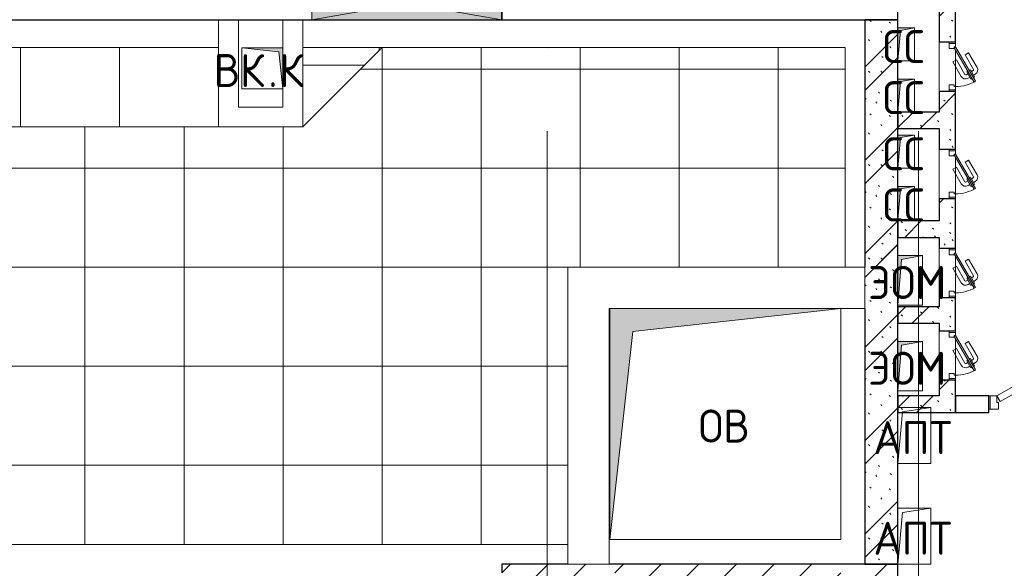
# Model space of a CAD drawing. Header units: millimetres. Extents: x -30540 to 175469, y -11730 to 122288.
# Tile 40 of 119: x 27815 to 33780, y 94175 to 97500. Entities that reach past the tile are written whole.
import ezdxf

# ---------------------------------------------------------------- set-up
doc = ezdxf.new("R2010")
doc.units = ezdxf.units.MM
doc.linetypes.add('ADSK_Линия сетки', pattern=[5000, 4000, -500, 0, -500])
for name, color, linetype, lineweight in [('A-____-NOTE-TEXT', 7, 'Continuous', 18), ('A-DOOR-____-MCUT', 7, 'Continuous', 9), ('A-DOOR-____-OTLN', 7, 'Continuous', 18), ('A-DOOR-FRAM-MCUT', 7, 'Continuous', 9), ('A-FLOR-____-OTLN', 7, 'Continuous', 18), ('A-FLOR-____-PATT', 7, 'Continuous', 18), ('A-GENM-____-OTLN', 7, 'Continuous', 18), ('A-GLAZ-____-MCUT', 7, 'Continuous', 9), ('A-GLAZ-____-OTLN', 7, 'Continuous', 18), ('A-WALL-____-MCUT', 7, 'Continuous', 40), ('A-WALL-____-PATT', 7, 'Continuous', 40), ('I-WALL-____-MCUT', 7, 'Continuous', 40), ('I-WALL-____-OTLN', 7, 'Continuous', 18), ('M-EQPM-____-OTLN', 7, 'Continuous', 18), ('S-COLS-____-MCUT', 7, 'Continuous', 40), ('S-COLS-____-OTLN', 7, 'Continuous', 18), ('S-GRID-____-OTLN', 7, 'Continuous', 9)]:
    doc.layers.add(name, color=color, linetype=linetype, lineweight=lineweight)
doc.styles.add('GOST Common', font='GOST_Common.ttf', dxfattribs={"height": 200})
pattern_1 = [(135, (300.56, 377.28), (-565.6854, 6e-14), [10, -790]), (135, (349.8, 474.73), (-565.6854, 6e-14), [10, -790]), (135, (423.93, 473.06), (-565.6854, 6e-14), [10, -790]), (135, (229.92, 447.9), (-565.6854, 6e-14), [10, -790]), (135, (155.08, 447.9), (-565.6854, 6e-14), [10, -790]), (135, (114.9, 369.03), (-565.6854, 6e-14), [10, -790]), (135, (132.43, 285.8), (-565.6854, 6e-14), [10, -790]), (135, (214.66, 322), (-565.6854, 6e-14), [10, -790]), (135, (198.16, 261.88), (-565.6854, 6e-14), [10, -790]), (135, (45.2, 272.9), (-565.6854, 6e-14), [10, -790]), (135, (42.32, 336.16), (-565.6854, 6e-14), [10, -790]), (135, (92.26, 192.24), (-565.6854, 6e-14), [10, -790]), (135, (7.07, 149.2), (-565.6854, 6e-14), [10, -790]), (135, (80.6, 95.1), (-565.6854, 6e-14), [10, -790]), (135, (79.53, 36.94), (-565.6854, 6e-14), [10, -790]), (135, (153.87, 74.56), (-565.6854, 6e-14), [10, -790]), (135, (228.35, 124.8), (-565.6854, 6e-14), [10, -790]), (135, (279.75, 180.4), (-565.6854, 6e-14), [10, -790]), (135, (282.9, 31.63), (-565.6854, 6e-14), [10, -790]), (135, (377.38, 53.45), (-565.6854, 6e-14), [10, -790]), (135, (352.28, 102.7), (-565.6854, 6e-14), [10, -790]), (135, (354.05, 0), (-565.6854, 6e-14), [10, -790]), (135, (553.23, 16.45), (-565.6854, 6e-14), [10, -790]), (135, (542.38, 63.45), (-565.6854, 6e-14), [10, -790]), (135, (536.58, 239.3), (-565.6854, 6e-14), [10, -790]), (135, (475.85, 203.9), (-565.6854, 6e-14), [10, -790]), (135, (475.85, 316.54), (-565.6854, 6e-14), [10, -790]), (135, (520.8, 408.7), (-565.6854, 6e-14), [10, -790]), (135, (551.1, 470.8), (-565.6854, 6e-14), [10, -790]), (135, (235.25, 537.93), (-565.6854, 6e-14), [10, -790]), (135, (407.25, 547.65), (-565.6854, 6e-14), [10, -790]), (135, (94.5, 558.6), (-565.6854, 6e-14), [10, -790]), (135, (46.4, 532.3), (-565.6854, 6e-14), [10, -790]), (135, (85.56, 465.04), (-565.6854, 6e-14), [10, -790]), (135, (355.53, 181.14), (-565.6854, 6e-14), [10, -790]), (135, (362.23, 243.6), (-565.6854, 6e-14), [10, -790]), (135, (413.45, 344.1), (-565.6854, 6e-14), [10, -790]), (135, (286.3, 273.25), (-565.6854, 6e-14), [10, -790]), (135, (423.02, 263.72), (-565.6854, 6e-14), [10, -790]), (135, (162.94, 190.2), (-565.6854, 6e-14), [10, -790]), (135, (470.25, 120.93), (-565.6854, 6e-14), [10, -790]), (135, (484.48, 9.78), (-565.6854, 6e-14), [10, -790]), (45, (0, 212.13), (-565.6854, 0), []), (45, (212.13, 0), (-565.6854, 0), []), (45, (353.55, 0), (-565.6854, 0), []), (45, (0, 353.55), (-565.6854, 0), [])]

# ---------------------------------------------------------------- blocks, each defined once
blk = doc.blocks.new('FP_63-01 ЭО')
at = {"layer": 'A-FLOR-____-PATT', "color": 254, "lineweight": 5, "true_color": 0xd3d3d3}
for p, q in [((27820.2, 97089.9), (27820.1, 97330.4)), ((28420.1, 97090.1), (28420.1, 97330.6)), ((29020.1, 97330.7), (29020.1, 97330.7)), ((27820.2, 96849.4), (27820.2, 97089.9)), ((28420.2, 96849.6), (28420.1, 97090.1))]:
    blk.add_line(p, q, dxfattribs=at)
blk = doc.blocks.new('АР_Дверь однопольная - 1000х2100h_900__Глухая_1 эт-4422661-01 ЭО')
at = {"layer": 'A-DOOR-____-MCUT', "color": 254, "lineweight": 15, "true_color": 0xcccccc}
for p, q in [((329.4, 500), (-450, 50)), ((349.4, 465.4), (329.4, 500)), ((-430, 15.4), (349.4, 465.4)), ((-450, 50), (-430, 15.4))]:
    blk.add_line(p, q, dxfattribs=at)
at = {"layer": 'A-DOOR-____-OTLN', "color": 254, "lineweight": 5, "true_color": 0xcccccc}
for p, q in [((157.2, 458.3), (246, 509.6)), ((169.7, 436.7), (258.5, 487.9)), ((303.8, 494.4), (260.5, 469.4)), ((271.3, 475.7), (265.3, 486.1)), ((292.9, 488.2), (286.9, 498.6)), ((307.8, 487.5), (303.8, 494.4)), ((169.7, 436.7), (157.2, 458.3)), ((260.5, 469.4), (264.5, 462.5)), ((288.5, 420.9), (284.5, 427.9)), ((331.8, 445.9), (288.5, 420.9)), ((299.3, 427.2), (305.3, 416.8)), ((320.9, 439.7), (327, 429.3)), ((327.8, 452.9), (331.8, 445.9)), ((214.7, 358.7), (303.5, 410)), ((214.7, 358.7), (227.2, 337.1)), ((227.2, 337.1), (316, 388.3))]:
    blk.add_line(p, q, dxfattribs=at)
for centre, radius, start, end in [((261, 483.6), 30, 30, 120), ((261, 483.6), 4.99, 30, 120), ((301, 414.3), 30, 300, 30), ((301, 414.3), 4.99, 300, 30)]:
    blk.add_arc(centre, radius, start, end, dxfattribs=at)
at = {"layer": 'A-DOOR-____-OTLN', "color": 254, "lineweight": 13, "true_color": 0xcccccc}
blk.add_arc((-450, 50), 900, 360, 30, dxfattribs=at)
at = {"layer": 'A-DOOR-FRAM-MCUT', "color": 254, "lineweight": 15, "true_color": 0xcccccc}
for p, q in [((-490, 50), (-500, 50)), ((-450, 50), (-490, 50)), ((-490, 50), (-490, -30)), ((-450, 10), (-450, 50)), ((-440, 10), (-450, 10)), ((-440, -30), (-440, 10)), ((450, 10), (440, 10)), ((440, 10), (440, -30)), ((490, 50), (450, 50)), ((450, 50), (450, 10)), ((490, -30), (490, 50)), ((490, 50), (500, 50)), ((-490, -30), (-500, -30)), ((-490, -30), (-440, -30)), ((440, -30), (490, -30)), ((490, -30), (500, -30))]:
    blk.add_line(p, q, dxfattribs=at)
blk = doc.blocks.new('АР_Отверстие прямоугольное - ОВВ-4436553-01 ЭО')
at = {"layer": 'A-GLAZ-____-OTLN', "lineweight": 13, "true_color": 0xf9f9f9}
blk.add_hatch(color=7, dxfattribs=at).paths.add_polyline_path([(700, -100), (700, 100), (-450, 100), (-450, -100), (679.1, -100)])
at = {"layer": 'A-GLAZ-____-MCUT', "color": 254, "lineweight": 15, "true_color": 0xcccccc}
for p, q in [((-450, 100), (-450, -100)), ((700, 100), (700, -100))]:
    blk.add_line(p, q, dxfattribs=at)
at = {"layer": 'A-GLAZ-____-OTLN', "color": 254, "lineweight": 5, "true_color": 0xcccccc}
for p, q in [((700, 100), (-450, -100)), ((-450, 100), (700, -100))]:
    blk.add_line(p, q, dxfattribs=at)
at = {"layer": 'A-GLAZ-____-OTLN', "color": 254, "lineweight": 13, "true_color": 0xcccccc}
for p, q in [((700, 100), (-450, 100)), ((-450, 100), (-450, -100)), ((700, -100), (700, 100)), ((-450, -100), (700, -100))]:
    blk.add_line(p, q, dxfattribs=at)
blk = doc.blocks.new('АР_Дверь однопольная - 300х400h_200__ЭОМ_СС_EI60_ресторан-7226890-01 ЭО')
at = {"layer": 'A-DOOR-____-MCUT', "color": 254, "lineweight": 15, "true_color": 0xcccccc}
for p, q in [((87.8, 170), (-120, 50)), ((-115, 41.3), (92.8, 161.3)), ((92.8, 161.3), (87.8, 170)), ((-120, 50), (-115, 41.3))]:
    blk.add_line(p, q, dxfattribs=at)
at = {"layer": 'A-DOOR-____-OTLN', "color": 254, "lineweight": 5, "true_color": 0xcccccc}
for p, q in [((-84.4, 128.3), (4.4, 179.6)), ((-71.9, 106.7), (-84.4, 128.3)), ((-71.9, 106.7), (16.9, 157.9)), ((62.2, 164.4), (18.9, 139.4)), ((18.9, 139.4), (22.9, 132.5)), ((29.7, 145.7), (23.7, 156.1)), ((31.9, 116.9), (27.9, 123.8)), ((75.2, 141.9), (31.9, 116.9)), ((42.7, 123.2), (48.7, 112.8)), ((51.4, 158.2), (45.4, 168.6)), ((66.2, 157.5), (62.2, 164.4)), ((64.4, 135.7), (70.4, 125.3)), ((71.2, 148.8), (75.2, 141.9)), ((-41.9, 54.7), (46.9, 105.9)), ((-29.4, 33), (59.4, 84.3)), ((-41.9, 54.7), (-29.4, 33))]:
    blk.add_line(p, q, dxfattribs=at)
for centre, radius, start, end in [((19.4, 153.6), 30, 30, 120), ((19.4, 153.6), 4.99, 30, 120), ((44.4, 110.3), 30, 300, 30), ((44.4, 110.3), 4.99, 300, 30)]:
    blk.add_arc(centre, radius, start, end, dxfattribs=at)
at = {"layer": 'A-DOOR-____-OTLN', "color": 254, "lineweight": 13, "true_color": 0xcccccc}
blk.add_arc((-120, 50), 240, 360, 30, dxfattribs=at)
at = {"layer": 'A-DOOR-FRAM-MCUT', "color": 254, "lineweight": 15, "true_color": 0xcccccc}
for p, q in [((-140, 50), (-150, 50)), ((-140, 10), (-150, 10)), ((-120, 50), (-140, 50)), ((-140, 50), (-140, 10)), ((-140, 10), (-110, 10)), ((-120, 40), (-120, 50)), ((-110, 40), (-120, 40)), ((-110, 10), (-110, 40)), ((120, 40), (110, 40)), ((110, 40), (110, 10)), ((110, 10), (140, 10)), ((140, 50), (120, 50)), ((120, 50), (120, 40)), ((140, 10), (140, 50)), ((140, 50), (150, 50)), ((140, 10), (150, 10))]:
    blk.add_line(p, q, dxfattribs=at)
blk = doc.blocks.new('АР_Дверь однопольная - 300х400h_200__ВК_СС_ресторан-7226513-01 ЭО')
at = {"layer": 'A-DOOR-____-MCUT', "color": 254, "lineweight": 15, "true_color": 0xcccccc}
for p, q in [((87.8, 170), (-120, 50)), ((-115, 41.3), (92.8, 161.3)), ((92.8, 161.3), (87.8, 170)), ((-120, 50), (-115, 41.3))]:
    blk.add_line(p, q, dxfattribs=at)
at = {"layer": 'A-DOOR-____-OTLN', "color": 254, "lineweight": 5, "true_color": 0xcccccc}
for p, q in [((-84.4, 128.3), (4.4, 179.6)), ((-71.9, 106.7), (-84.4, 128.3)), ((-71.9, 106.7), (16.9, 157.9)), ((62.2, 164.4), (18.9, 139.4)), ((18.9, 139.4), (22.9, 132.5)), ((29.7, 145.7), (23.7, 156.1)), ((31.9, 116.9), (27.9, 123.8)), ((75.2, 141.9), (31.9, 116.9)), ((42.7, 123.2), (48.7, 112.8)), ((51.4, 158.2), (45.4, 168.6)), ((66.2, 157.5), (62.2, 164.4)), ((64.4, 135.7), (70.4, 125.3)), ((71.2, 148.8), (75.2, 141.9)), ((-41.9, 54.7), (46.9, 105.9)), ((-29.4, 33), (59.4, 84.3)), ((-41.9, 54.7), (-29.4, 33))]:
    blk.add_line(p, q, dxfattribs=at)
for centre, radius, start, end in [((19.4, 153.6), 30, 30, 120), ((19.4, 153.6), 4.99, 30, 120), ((44.4, 110.3), 30, 300, 30), ((44.4, 110.3), 4.99, 300, 30)]:
    blk.add_arc(centre, radius, start, end, dxfattribs=at)
at = {"layer": 'A-DOOR-____-OTLN', "color": 254, "lineweight": 13, "true_color": 0xcccccc}
blk.add_arc((-120, 50), 240, 360, 30, dxfattribs=at)
at = {"layer": 'A-DOOR-FRAM-MCUT', "color": 254, "lineweight": 15, "true_color": 0xcccccc}
for p, q in [((-140, 50), (-150, 50)), ((-140, 10), (-150, 10)), ((-120, 50), (-140, 50)), ((-140, 50), (-140, 10)), ((-140, 10), (-110, 10)), ((-120, 40), (-120, 50)), ((-110, 40), (-120, 40)), ((-110, 10), (-110, 40)), ((120, 40), (110, 40)), ((110, 40), (110, 10)), ((110, 10), (140, 10)), ((140, 50), (120, 50)), ((120, 50), (120, 40)), ((140, 10), (140, 50)), ((140, 50), (150, 50)), ((140, 10), (150, 10))]:
    blk.add_line(p, q, dxfattribs=at)
blk = doc.blocks.new('АР_Канал вертикальный прямоугольный - СС-7252203-01 ЭО')
at = {"layer": 'M-EQPM-____-OTLN', "lineweight": 13, "true_color": 0xe2e2e2}
blk.add_hatch(color=254, dxfattribs=at).paths.add_polyline_path([(-50, -100), (-35, 85), (50, 100), (-50, 100)])
at = {"layer": 'M-EQPM-____-OTLN', "color": 253, "lineweight": 13, "true_color": 0xaaaaaa}
for p, q in [((50, 100), (-50, 100)), ((-50, 100), (-50, -100)), ((50, 100), (-50, 100)), ((-50, 100), (-50, -100)), ((-50, -100), (-50, 100)), ((-50, 100), (50, 100)), ((-50, -100), (-35, 85)), ((-50, -100), (-35, 85)), ((-35, 85), (50, 100)), ((-35, 85), (50, 100)), ((50, -100), (50, 100)), ((50, 100), (50, -100)), ((-50, -100), (50, -100)), ((50, -100), (-50, -100))]:
    blk.add_line(p, q, dxfattribs=at)
blk = doc.blocks.new('АР_Канал вертикальный прямоугольный - СС-2693887-01 ЭО')
at = {"layer": 'M-EQPM-____-OTLN', "lineweight": 13, "true_color": 0xe2e2e2}
blk.add_hatch(color=254, dxfattribs=at).paths.add_polyline_path([(-50, -100), (-35, 85), (50, 100), (-50, 100), (-50, 40.5)])
at = {"layer": 'M-EQPM-____-OTLN', "color": 253, "lineweight": 13, "true_color": 0xaaaaaa}
for p, q in [((50, 100), (-50, 100)), ((-50, 100), (-50, -100)), ((50, 100), (-50, 100)), ((-50, 100), (-50, -100)), ((-50, -100), (-50, 100)), ((-50, 100), (50, 100)), ((-50, -100), (-35, 85)), ((-50, -100), (-35, 85)), ((-35, 85), (50, 100)), ((-35, 85), (50, 100)), ((50, -100), (50, 100)), ((50, 100), (50, -100)), ((-50, -100), (50, -100)), ((50, -100), (-50, -100))]:
    blk.add_line(p, q, dxfattribs=at)
blk = doc.blocks.new('АР_Канал вертикальный прямоугольный - ЭОМ-4064861-01 ЭО')
at = {"layer": 'M-EQPM-____-OTLN', "lineweight": 13, "true_color": 0xe2e2e2}
blk.add_hatch(color=254, dxfattribs=at).paths.add_polyline_path([(-75, -150), (-52.5, 127.5), (75, 150), (-75, 150), (-75, 97.6)])
at = {"layer": 'M-EQPM-____-OTLN', "color": 253, "lineweight": 13, "true_color": 0xaaaaaa}
for p, q in [((75, 150), (-75, 150)), ((-75, 150), (-75, -150)), ((75, 150), (-75, 150)), ((-75, 150), (-75, -150)), ((-75, -150), (-75, 150)), ((-75, 150), (75, 150)), ((-75, -150), (-52.5, 127.5)), ((-75, -150), (-52.5, 127.5)), ((-52.5, 127.5), (75, 150)), ((-52.5, 127.5), (75, 150)), ((75, -150), (75, 150)), ((75, 150), (75, -150)), ((-75, -150), (75, -150)), ((75, -150), (-75, -150))]:
    blk.add_line(p, q, dxfattribs=at)
blk = doc.blocks.new('АР_Канал вертикальный прямоугольный - ВК_К-2691642-01 ЭО')
at = {"layer": 'M-EQPM-____-OTLN', "lineweight": 13, "true_color": 0xe2e2e2}
blk.add_hatch(color=254, dxfattribs=at).paths.add_polyline_path([(-125, 125), (-125, -125), (125, -125), (-100, -100)])
at = {"layer": 'M-EQPM-____-OTLN', "color": 253, "lineweight": 13, "true_color": 0xaaaaaa}
for p, q in [((-125, 125), (-100, -100)), ((-125, 125), (-100, -100)), ((-125, -125), (-125, 125)), ((-125, 125), (125, 125)), ((-125, -125), (-125, 125)), ((125, 125), (-125, 125)), ((-125, 125), (-125, -125)), ((125, 125), (125, -125)), ((125, -125), (125, 125)), ((-100, -100), (125, -125)), ((-100, -100), (125, -125)), ((125, -125), (-125, -125)), ((125, -125), (-125, -125)), ((-125, -125), (125, -125))]:
    blk.add_line(p, q, dxfattribs=at)
blk = doc.blocks.new('АР_Канал вертикальный прямоугольный - ЭОМ-3003737-01 ЭО')
at = {"layer": 'M-EQPM-____-OTLN', "lineweight": 13, "true_color": 0xe2e2e2}
blk.add_hatch(color=254, dxfattribs=at).paths.add_polyline_path([(-75, -150), (-52.5, 127.5), (75, 150), (-75, 150), (-75, -105.2)])
at = {"layer": 'M-EQPM-____-OTLN', "color": 253, "lineweight": 13, "true_color": 0xaaaaaa}
for p, q in [((75, 150), (-75, 150)), ((-75, 150), (-75, -150)), ((75, 150), (-75, 150)), ((-75, 150), (-75, -150)), ((-75, -150), (-75, 150)), ((-75, 150), (75, 150)), ((-75, -150), (-52.5, 127.5)), ((-75, -150), (-52.5, 127.5)), ((-52.5, 127.5), (75, 150)), ((-52.5, 127.5), (75, 150)), ((75, -150), (75, 150)), ((75, 150), (75, -150)), ((-75, -150), (75, -150)), ((75, -150), (-75, -150))]:
    blk.add_line(p, q, dxfattribs=at)
blk = doc.blocks.new('АР_Канал вертикальный прямоугольный - ОВ-3401513-01 ЭО')
at = {"layer": 'M-EQPM-____-OTLN', "lineweight": 13, "true_color": 0xe2e2e2}
blk.add_hatch(color=254, dxfattribs=at).paths.add_polyline_path([(-700, -700), (-560, 560), (700, 700), (-700, 700)])
at = {"layer": 'M-EQPM-____-OTLN', "color": 253, "lineweight": 13, "true_color": 0xaaaaaa}
for p, q in [((700, 700), (-700, 700)), ((-700, 700), (-700, -700)), ((700, 700), (-700, 700)), ((-700, 700), (-700, -700)), ((-700, -700), (-700, 700)), ((-700, 700), (700, 700)), ((-560, 560), (700, 700)), ((-560, 560), (700, 700)), ((700, -700), (700, 700)), ((700, 700), (700, -700)), ((-700, -700), (-560, 560)), ((-700, -700), (-560, 560)), ((-700, -700), (700, -700)), ((700, -700), (-700, -700))]:
    blk.add_line(p, q, dxfattribs=at)
blk = doc.blocks.new('АР_Канал вертикальный прямоугольный - АПТ-4103411-01 ЭО')
at = {"layer": 'A-GENM-____-OTLN', "color": 253, "lineweight": 13, "true_color": 0xaaaaaa}
for p, q in [((-100, -170), (-100, 170)), ((-100, 170), (100, 170))]:
    blk.add_line(p, q, dxfattribs=at)
at = {"layer": 'M-EQPM-____-OTLN', "color": 253, "lineweight": 13, "true_color": 0xaaaaaa}
for p, q in [((-100, -170), (-100, 170)), ((-100, 170), (100, 170)), ((-100, -170), (-73, 143)), ((-73, 143), (100, 170)), ((100, 170), (100, -170)), ((100, -170), (-100, -170))]:
    blk.add_line(p, q, dxfattribs=at)
blk = doc.blocks.new('АР_Канал вертикальный прямоугольный - АПТ-3495497-01 ЭО')
at = {"layer": 'A-GENM-____-OTLN', "color": 253, "lineweight": 13, "true_color": 0xaaaaaa}
for p, q in [((-100, -170), (-100, 170)), ((-100, 170), (100, 170))]:
    blk.add_line(p, q, dxfattribs=at)
at = {"layer": 'M-EQPM-____-OTLN', "color": 253, "lineweight": 13, "true_color": 0xaaaaaa}
for p, q in [((-100, -170), (-100, 170)), ((-100, 170), (100, 170)), ((-100, -170), (-73, 143)), ((-73, 143), (100, 170)), ((100, 170), (100, -170)), ((100, -170), (-100, -170))]:
    blk.add_line(p, q, dxfattribs=at)
blk = doc.blocks.new('Наметкина 10_РД_АР_К2_отсоединено_rvt-1-01 ЭО')
at = {"layer": 'A-FLOR-____-PATT', "lineweight": 5, "true_color": 0xcccccc}
h = blk.add_hatch(dxfattribs=at)
h.set_pattern_fill('FP_55', color=254, style=0, pattern_type=2)
h.set_pattern_definition([(0, (13.5, 0), (0, 600), []), (90, (13.47, 0), (-599.934, 4e-14), [])])
h.paths.add_polyline_path([(25591.3, 94319), (31135.3, 94319), (31135.3, 96000), (32816.3, 96000), (32816.3, 97331), (30010.3, 97330), (29530.3, 96850), (27015.3, 96850), (27015.3, 97331), (24735.3, 97331), (24735.3, 94855), (25055.3, 94855)])
h = blk.add_hatch(dxfattribs=at)
h.set_pattern_fill('FP_57', color=254, style=0, pattern_type=2)
h.set_pattern_definition([(0.004, (-7.4, 39), (-0.004, 599.9), []), (90, (-7.4, 39), (-599.996, -0.038), [])])
h.paths.add_polyline_path([(29530.3, 96850), (30010.3, 97331), (29530.3, 97331), (29530.3, 96970)])
at = {"layer": 'A-WALL-____-PATT', "lineweight": 5, "true_color": 0xcccccc}
h = blk.add_hatch(dxfattribs=at)
h.set_pattern_fill('FP_51', color=254, style=0, pattern_type=2)
h.set_pattern_definition(pattern_1)
h.paths.add_polyline_path([(33385.3, 95120), (33485.3, 95120), (33485.3, 95315), (33385.3, 95315), (33385.3, 95220)])
h.paths.add_polyline_path([(33385.3, 95615), (33485.3, 95615), (33485.3, 95815), (33385.3, 95815), (33385.3, 95660)])
h.paths.add_polyline_path([(33385.3, 96115), (33485.3, 96115), (33485.3, 96415), (33385.3, 96415), (33385.3, 96180)])
h.paths.add_polyline_path([(33385.3, 96715), (33485.3, 96715), (33485.3, 97065), (33385.3, 97065), (33385.3, 96740.5)])
h.paths.add_polyline_path([(33415.3, 97365), (33485.3, 97365), (33485.3, 97850), (33385.3, 97850), (33385.3, 97365)])
h.paths.add_polyline_path([(33385.3, 98350), (33485.3, 98350), (33485.3, 99450), (33385.3, 99450), (33385.3, 99262.5)])
h = blk.add_hatch(dxfattribs=at)
h.set_pattern_fill('FP_51', color=254, style=0, pattern_type=2)
h.set_pattern_definition(pattern_1)
h.paths.add_polyline_path([(33135.3, 94200), (33135.3, 97500), (32935.3, 97500), (32935.3, 94200)])
h = blk.add_hatch(dxfattribs=at)
h.set_pattern_fill('FP_51', color=254, style=0, pattern_type=2)
h.set_pattern_definition(pattern_1)
h.paths.add_polyline_path([(33135.3, 96840), (33385.3, 96840), (33385.3, 96940), (33135.3, 96940)])
h = blk.add_hatch(dxfattribs=at)
h.set_pattern_fill('FP_51', color=254, style=0, pattern_type=2)
h.set_pattern_definition(pattern_1)
h.paths.add_polyline_path([(33385.3, 96180), (33385.3, 96280), (33135.3, 96280), (33135.3, 96180)])
h = blk.add_hatch(dxfattribs=at)
h.set_pattern_fill('FP_51', color=254, style=0, pattern_type=2)
h.set_pattern_definition(pattern_1)
h.paths.add_polyline_path([(33385.3, 95660), (33385.3, 95760), (33135.3, 95760), (33135.3, 95660)])
h = blk.add_hatch(dxfattribs=at)
h.set_pattern_fill('FP_51', color=254, style=0, pattern_type=2)
h.set_pattern_definition(pattern_1)
h.paths.add_polyline_path([(33385.3, 95120), (33385.3, 95220), (33135.3, 95220), (33135.3, 95120)])
at = {"layer": 'S-COLS-____-OTLN', "lineweight": 5, "true_color": 0xcccccc}
h = blk.add_hatch(dxfattribs=at)
h.set_pattern_fill('FP_27', color=254, style=0, pattern_type=2)
h.set_pattern_definition([(45, (0, 0), (-228.0985, 228.0985), []), (45, (228.1, 0), (-228.0985, 228.0985), [403.225, -80.645, 6.706, -73.939])])
h.paths.add_polyline_path([(30735.3, 93900), (33135.3, 93900), (33135.3, 94200), (30735.3, 94200), (30735.3, 93950)])
at = {"layer": 'A-FLOR-____-OTLN', "color": 254, "lineweight": 13, "true_color": 0xcccccc}
for p, q in [((27525.3, 97331), (29020.3, 97331)), ((30011.3, 97331), (29530.3, 96850)), ((30010.3, 97331), (29530.3, 96850)), ((29530.3, 97331), (30010.3, 97331)), ((30011.3, 97331), (32816.3, 97331)), ((32816.3, 97331), (32816.3, 96000)), ((29020.3, 96850), (27135.3, 96850)), ((29020.3, 96850), (27525.3, 96850)), ((33685.3, 95220), (33695.3, 95220)), ((33695.3, 95220), (33685.3, 95220)), ((31135.3, 94319), (25591.3, 94319))]:
    blk.add_line(p, q, dxfattribs=at)
at = {"layer": 'A-WALL-____-MCUT', "color": 254, "lineweight": 30, "true_color": 0xcccccc}
for p, q in [((30735.3, 97500), (30735.3, 97700)), ((27135.3, 97500), (29585.3, 97500)), ((29585.3, 97500), (30735.3, 97500)), ((33135.3, 97500), (32935.3, 97500)), ((32935.3, 97500), (32935.3, 96000)), ((33135.3, 94200), (33135.3, 97500)), ((32935.3, 95750), (32935.3, 94200)), ((33685.3, 95220), (33485.3, 95220)), ((33485.3, 95220), (33485.3, 95120)), ((33685.3, 95120), (33685.3, 95220)), ((33485.3, 95120), (33685.3, 95120)), ((32935.3, 94200), (33135.3, 94200))]:
    blk.add_line(p, q, dxfattribs=at)
at = {"layer": 'I-WALL-____-MCUT', "color": 254, "lineweight": 30, "true_color": 0xcccccc}
for p, q in [((33385.3, 97850), (33385.3, 97365)), ((33485.3, 97365), (33485.3, 97850)), ((33385.3, 97365), (33485.3, 97365)), ((33385.3, 97065), (33385.3, 96940)), ((33485.3, 97065), (33385.3, 97065)), ((33485.3, 96715), (33485.3, 97065)), ((33385.3, 96940), (33135.3, 96940)), ((33135.3, 96940), (33135.3, 96840)), ((33135.3, 96840), (33385.3, 96840)), ((33385.3, 96840), (33385.3, 96715)), ((33385.3, 96715), (33485.3, 96715)), ((33385.3, 96415), (33385.3, 96280)), ((33485.3, 96415), (33385.3, 96415)), ((33485.3, 96115), (33485.3, 96415)), ((33385.3, 96280), (33135.3, 96280)), ((33135.3, 96280), (33135.3, 96180)), ((33135.3, 96180), (33385.3, 96180)), ((33385.3, 96180), (33385.3, 96115)), ((33385.3, 96115), (33485.3, 96115)), ((33385.3, 95815), (33385.3, 95760)), ((33485.3, 95815), (33385.3, 95815)), ((33485.3, 95615), (33485.3, 95815)), ((33385.3, 95760), (33135.3, 95760)), ((33135.3, 95760), (33135.3, 95660)), ((33135.3, 95660), (33385.3, 95660)), ((33385.3, 95660), (33385.3, 95615)), ((33385.3, 95615), (33485.3, 95615)), ((33385.3, 95315), (33385.3, 95220)), ((33485.3, 95315), (33385.3, 95315)), ((33485.3, 95120), (33485.3, 95315)), ((33385.3, 95220), (33135.3, 95220)), ((33135.3, 95220), (33135.3, 95120)), ((33135.3, 95120), (33385.3, 95120)), ((33385.3, 95120), (33485.3, 95120))]:
    blk.add_line(p, q, dxfattribs=at)
at = {"layer": 'I-WALL-____-OTLN', "color": 254, "lineweight": 13, "true_color": 0xcccccc}
for p, q in [((29020.3, 96850), (29020.3, 97500)), ((29140.3, 97500), (29140.3, 96970)), ((29410.3, 96970), (29410.3, 97500)), ((29530.3, 97500), (29530.3, 96970)), ((33385.3, 97065), (33385.3, 97365)), ((33485.3, 97365), (33485.3, 97355)), ((33485.3, 97315), (33485.3, 97095)), ((33485.3, 97075), (33485.3, 97065)), ((29140.3, 96970), (29410.3, 96970)), ((29530.3, 96850), (29530.3, 96970)), ((29020.3, 96850), (29140.3, 96850)), ((29530.3, 96850), (29140.3, 96850)), ((33385.3, 96415), (33385.3, 96715)), ((33485.3, 96715), (33485.3, 96705)), ((33485.3, 96665), (33485.3, 96445)), ((33485.3, 96425), (33485.3, 96415)), ((33385.3, 95815), (33385.3, 96115)), ((33485.3, 96115), (33485.3, 96105)), ((33485.3, 96065), (33485.3, 95845)), ((31135.3, 96000), (32935.3, 96000)), ((31135.3, 96000), (31135.3, 95750)), ((32935.3, 95750), (32935.3, 96000)), ((33485.3, 95825), (33485.3, 95815)), ((31135.3, 94200), (31135.3, 95750)), ((32935.3, 95750), (31385.3, 95750)), ((31385.3, 95750), (31385.3, 94200)), ((33385.3, 95315), (33385.3, 95615)), ((33485.3, 95615), (33485.3, 95605)), ((33485.3, 95565), (33485.3, 95345)), ((33485.3, 95325), (33485.3, 95315)), ((31385.3, 94200), (31135.3, 94200))]:
    blk.add_line(p, q, dxfattribs=at)
at = {"layer": 'S-COLS-____-MCUT', "color": 254, "lineweight": 30, "true_color": 0xcccccc}
for p, q in [((33135.3, 97500), (33135.3, 97800)), ((30735.3, 97700), (30735.3, 97500)), ((30735.3, 97500), (33135.3, 97500)), ((31135.3, 94200), (30735.3, 94200)), ((30735.3, 94200), (30735.3, 94150)), ((33135.3, 94200), (31385.3, 94200)), ((33135.3, 93900), (33135.3, 94200))]:
    blk.add_line(p, q, dxfattribs=at)
at = {"layer": 'A-DOOR-____-OTLN', "color": 254, "lineweight": 13, "true_color": 0xcccccc, "rotation": 270}
for name, p in [('АР_Дверь однопольная - 300х400h_200__ЭОМ_СС_EI60_ресторан-7226890-01 ЭО', (33435.3, 97215)), ('АР_Дверь однопольная - 300х400h_200__ВК_СС_ресторан-7226513-01 ЭО', (33435.3, 96565)), ('АР_Дверь однопольная - 300х400h_200__ЭОМ_СС_EI60_ресторан-7226890-01 ЭО', (33435.3, 95965)), ('АР_Дверь однопольная - 300х400h_200__ВК_СС_ресторан-7226513-01 ЭО', (33435.3, 95465))]:
    blk.add_blockref(name, p, dxfattribs=at)
at = {"layer": 'A-DOOR-____-OTLN', "color": 254, "lineweight": 13, "true_color": 0xcccccc}
blk.add_blockref('АР_Дверь однопольная - 1000х2100h_900__Глухая_1 эт-4422661-01 ЭО', (34185.3, 95170), dxfattribs=at)
at = {"layer": 'A-FLOR-____-OTLN', "color": 254, "lineweight": 13, "true_color": 0xcccccc}
blk.add_blockref('FP_63-01 ЭО', (0, 0), dxfattribs=at)
at = {"layer": 'A-GLAZ-____-OTLN', "color": 254, "lineweight": 13, "true_color": 0xcccccc}
blk.add_blockref('АР_Отверстие прямоугольное - ОВВ-4436553-01 ЭО', (30035.3, 97600), dxfattribs=at)
at = {"layer": 'M-EQPM-____-OTLN', "color": 253, "lineweight": 5, "true_color": 0xaaaaaa}
for name, p in [('АР_Канал вертикальный прямоугольный - СС-7252203-01 ЭО', (33185.3, 97350)), ('АР_Канал вертикальный прямоугольный - СС-7252203-01 ЭО', (33185.3, 97040)), ('АР_Канал вертикальный прямоугольный - СС-2693887-01 ЭО', (33185.3, 96700)), ('АР_Канал вертикальный прямоугольный - СС-2693887-01 ЭО', (33185.3, 96390)), ('АР_Канал вертикальный прямоугольный - ЭОМ-4064861-01 ЭО', (33210.3, 95920)), ('АР_Канал вертикальный прямоугольный - ОВ-3401513-01 ЭО', (32090.3, 95050)), ('АР_Канал вертикальный прямоугольный - ЭОМ-3003737-01 ЭО', (33210.3, 95400)), ('АР_Канал вертикальный прямоугольный - АПТ-3495497-01 ЭО', (33235.3, 94980)), ('АР_Канал вертикальный прямоугольный - АПТ-4103411-01 ЭО', (33235.3, 94370))]:
    blk.add_blockref(name, p, dxfattribs=at)
at = {"layer": 'M-EQPM-____-OTLN', "color": 253, "lineweight": 5, "true_color": 0xaaaaaa, "rotation": 180}
blk.add_blockref('АР_Канал вертикальный прямоугольный - ВК_К-2691642-01 ЭО', (29285.3, 97205), dxfattribs=at)
at = {"layer": 'A-____-NOTE-TEXT', "color": 253, "lineweight": 5, "true_color": 0xaaaaaa, "char_height": 200, "attachment_point": 1, "style": 'GOST Common'}
for s, insert, width in [('СС', (33043.1, 97437.2), 352.742), ('ВК', (28990.5, 97292.2), 400.844), ('\\fGOST Common|b0|i0|c204|p34|;К', (29387.4, 97292.2), 192.405), ('\\fGOST Common|b0|i0|c204|p34|;.', (29321.2, 97292.2), 80.169), ('СС', (33043.1, 97127.2), 352.742), ('СС', (33043.1, 96787.2), 352.742), ('СС', (33043.1, 96477.2), 352.742), ('ЭОМ', (32955.1, 96007.2), 625.316), ('ЭОМ', (32955.1, 95487.2), 625.316), ('ОВ', (31928.1, 95137.2), 400.844), ('АПТ', (32987.1, 95067.2), 609.282), ('АПТ', (32987.1, 94457.2), 609.282)]:
    blk.add_mtext(s, dxfattribs=dict(at, insert=insert, width=width))

msp = doc.modelspace()

# ---------------------------------------------------------------- linework, layer by layer
at = {"layer": 'S-GRID-____-OTLN', "color": 253, "linetype": 'ADSK_Линия сетки', "true_color": 0xaaaaaa}
for p, q in [((31010.3, 67824.7), (31010.3, 122287.9)), ((33260.3, 67824.7), (33260.3, 122287.9))]:
    msp.add_line(p, q, dxfattribs=at)

# ---------------------------------------------------------------- block references
at = {"lineweight": 5}
msp.add_blockref('Наметкина 10_РД_АР_К2_отсоединено_rvt-1-01 ЭО', (0, 0), dxfattribs=at)

doc.saveas('drawing.dxf')
